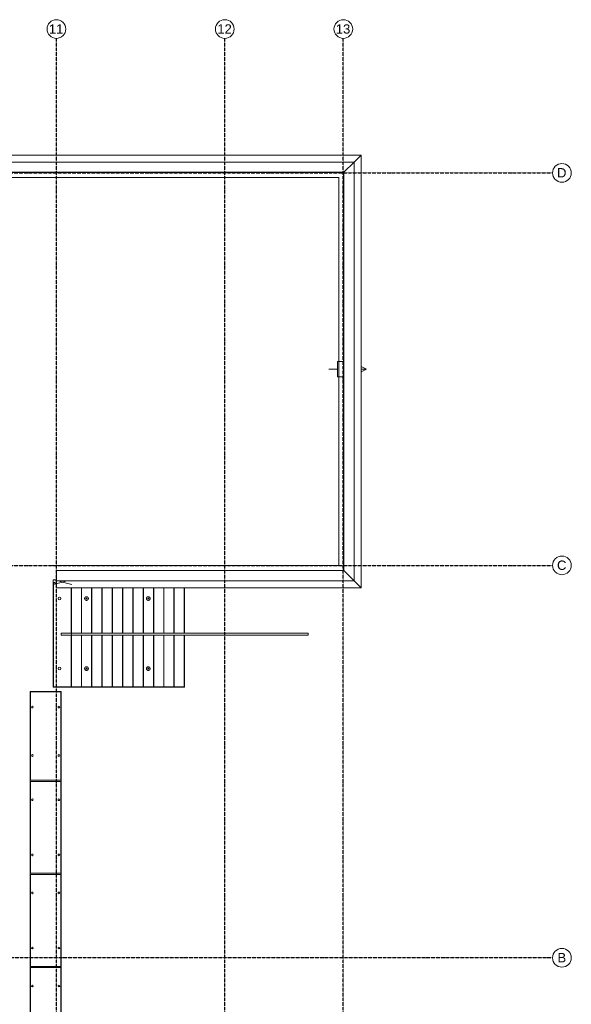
# Model space of a CAD drawing. Header units: millimetres. Extents: x -80560 to 110805, y -11020 to 52719.
# Tile 182 of 182: x 93118 to 110805, y 21107 to 52719. Entities that reach past the tile are written whole.
import ezdxf

# ---------------------------------------------------------------- set-up
doc = ezdxf.new("R2010")
doc.units = ezdxf.units.MM
doc.linetypes.add('CENTER2', pattern=[20, 8, -4, 4, -4])
for name, color, linetype, lineweight in [('A-DETL-MBND', 5, 'Continuous', 18), ('A-FLOR-HRAL', 11, 'Continuous', 18), ('A-GENM', 13, 'Continuous', 18), ('A-WALL', 113, 'Continuous', 35), ('S-GRID', 1, 'Continuous', 9), ('S-GRID-IDEN', 1, 'Continuous', 9)]:
    doc.layers.add(name, color=color, linetype=linetype, lineweight=lineweight)
doc.styles.add('Arial_5', font='arial.ttf', dxfattribs={"height": 300})

# ---------------------------------------------------------------- blocks, each defined once
blk = doc.blocks.new('MB 00 Sparing - 600 x 210 x 150-3605611-DO_02 tweede verdieping')
at = {"layer": 'A-DETL-MBND', "color": 191, "lineweight": 9}
for p, q in [((69400, 34710), (69300, 34735)), ((69300, 34585), (69686, 34681)), ((69900, 34585), (69514, 34681))]:
    blk.add_line(p, q, dxfattribs=at)
blk = doc.blocks.new('MB 23_10 Spijkerflensplaat - M 16 Kunststof 10mm verdiept-1794901-DO_02 tweede verdieping')
at = {"layer": 'A-DETL-MBND', "color": 191, "lineweight": 9}
for start, end in [(0, 180), (180, 0)]:
    blk.add_arc((0, 0), 27.5, start, end, dxfattribs=at)
blk = doc.blocks.new('95251-Leonardo College Leiden_rvt-1-DO_02 tweede verdieping')
at = {"layer": 'A-DETL-MBND', "color": 191, "lineweight": 9}
for p, q in [((69300, 34645), (69300, 34735)), ((69300, 34735), (69400, 34735)), ((69300, 31285), (69300, 34645)), ((69350, 34645), (69300, 34645)), ((69310, 34645), (69310, 31295)), ((69350, 34625), (69350, 34645)), ((69400, 34626), (69350, 34625)), ((69350, 34625), (69350, 34621)), ((69350, 34621), (69400, 34622)), ((69870, 34479), (69870, 33020)), ((69880, 34479), (69880, 33020)), ((70200, 33020), (70200, 34479)), ((70210, 34479), (70210, 33020)), ((70530, 33020), (70530, 34479)), ((70540, 34479), (70540, 33020)), ((70860, 33020), (70860, 34479)), ((70870, 34479), (70870, 33020)), ((71190, 33020), (71190, 34479)), ((71200, 34479), (71200, 33020)), ((71520, 33020), (71520, 34479)), ((71530, 34479), (71530, 33020)), ((71850, 33020), (71850, 34479)), ((71860, 34479), (71860, 33020)), ((72180, 33020), (72180, 34479)), ((72190, 34479), (72190, 33020)), ((72510, 33020), (72510, 34479)), ((72520, 34479), (72520, 33020)), ((72840, 33020), (72840, 34479)), ((72850, 34479), (72850, 33020)), ((73170, 33020), (73170, 34479)), ((73180, 34479), (73180, 33020)), ((73500, 33020), (73500, 34479)), ((73510, 34479), (73510, 33020)), ((69870, 32960), (69870, 31295)), ((69880, 32960), (69880, 31295)), ((70200, 31295), (70200, 32960)), ((70210, 32960), (70210, 31295)), ((70530, 31295), (70530, 32960)), ((70540, 32960), (70540, 31295)), ((70860, 31295), (70860, 32960)), ((70870, 32960), (70870, 31295)), ((71190, 31295), (71190, 32960)), ((71200, 32960), (71200, 31295)), ((71520, 31295), (71520, 32960)), ((71530, 32960), (71530, 31295)), ((71850, 31295), (71850, 32960)), ((71860, 32960), (71860, 31295)), ((72180, 31295), (72180, 32960)), ((72190, 32960), (72190, 31295)), ((72510, 31295), (72510, 32960)), ((72520, 32960), (72520, 31295)), ((72840, 31295), (72840, 32960)), ((72850, 32960), (72850, 31295)), ((73170, 31295), (73170, 32960)), ((73180, 32960), (73180, 31295)), ((73500, 31295), (73500, 32960)), ((73510, 32960), (73510, 31295)), ((68570, 31140), (68570, 28305)), ((69540, 31140), (68570, 31140)), ((69310, 31295), (69300, 31285)), ((69870, 31285), (69300, 31285)), ((69310, 31295), (69870, 31295)), ((69540, 28305), (69540, 31140)), ((69870, 31295), (69875, 31290)), ((69870, 31285), (69875, 31290)), ((70200, 31285), (69870, 31285)), ((69875, 31290), (69880, 31295)), ((69880, 31295), (70200, 31295)), ((70200, 31295), (70205, 31290)), ((70200, 31285), (70205, 31290)), ((70530, 31285), (70200, 31285)), ((70205, 31290), (70210, 31295)), ((70210, 31295), (70530, 31295)), ((70530, 31295), (70535, 31290)), ((70530, 31285), (70535, 31290)), ((70860, 31285), (70530, 31285)), ((70535, 31290), (70540, 31295)), ((70540, 31295), (70860, 31295)), ((70860, 31295), (70865, 31290)), ((70860, 31285), (70865, 31290)), ((71190, 31285), (70860, 31285)), ((70865, 31290), (70870, 31295)), ((70870, 31295), (71190, 31295)), ((71190, 31295), (71195, 31290)), ((71190, 31285), (71195, 31290)), ((71520, 31285), (71190, 31285)), ((71195, 31290), (71200, 31295)), ((71200, 31295), (71520, 31295)), ((71520, 31295), (71525, 31290)), ((71520, 31285), (71525, 31290)), ((71850, 31285), (71520, 31285)), ((71525, 31290), (71530, 31295)), ((71530, 31295), (71850, 31295)), ((71850, 31295), (71855, 31290)), ((71850, 31285), (71855, 31290)), ((72180, 31285), (71850, 31285)), ((71855, 31290), (71860, 31295)), ((71860, 31295), (72180, 31295)), ((72180, 31295), (72185, 31290)), ((72180, 31285), (72185, 31290)), ((72510, 31285), (72180, 31285)), ((72185, 31290), (72190, 31295)), ((72190, 31295), (72510, 31295)), ((72510, 31295), (72515, 31290)), ((72510, 31285), (72515, 31290)), ((72840, 31285), (72510, 31285)), ((72515, 31290), (72520, 31295)), ((72520, 31295), (72840, 31295)), ((72840, 31295), (72845, 31290)), ((72840, 31285), (72845, 31290)), ((73170, 31285), (72840, 31285)), ((72845, 31290), (72850, 31295)), ((72850, 31295), (73170, 31295)), ((73170, 31295), (73175, 31290)), ((73170, 31285), (73175, 31290)), ((73500, 31285), (73170, 31285)), ((73175, 31290), (73180, 31295)), ((73180, 31295), (73500, 31295)), ((73500, 31295), (73505, 31290)), ((73500, 31285), (73505, 31290)), ((73505, 31290), (73510, 31295)), ((68570, 28305), (69540, 28305)), ((69540, 28265), (68570, 28265)), ((68570, 28265), (68570, 25315)), ((69540, 25315), (69540, 28265)), ((68570, 25315), (69540, 25315)), ((69540, 25275), (68570, 25275)), ((68570, 25275), (68570, 22325)), ((69540, 22325), (69540, 25275)), ((68570, 22325), (69540, 22325)), ((69540, 22285), (68570, 22285)), ((68570, 22285), (68570, 19335)), ((69540, 19335), (69540, 22285))]:
    blk.add_line(p, q, dxfattribs=at)
at = {"layer": 'A-DETL-MBND', "color": 191, "lineweight": 9, "flags": 128}
for points in [[(70424, 34135), (70424, 34137), (70424, 34140), (70424, 34142), (70423, 34144), (70423, 34147), (70422, 34149), (70422, 34151), (70421, 34154), (70420, 34156), (70419, 34158), (70418, 34160), (70417, 34162), (70416, 34164), (70415, 34166), (70414, 34168), (70412, 34170), (70411, 34172), (70409, 34174), (70408, 34176), (70406, 34177), (70404, 34179), (70403, 34180), (70401, 34182), (70399, 34183), (70397, 34185), (70395, 34186), (70393, 34187), (70391, 34188), (70389, 34189), (70386, 34190), (70384, 34191), (70382, 34192), (70380, 34192), (70377, 34193), (70375, 34193), (70373, 34193), (70370, 34194), (70368, 34194), (70366, 34194), (70363, 34194), (70361, 34194), (70359, 34194), (70356, 34193), (70354, 34193), (70352, 34192), (70349, 34192), (70347, 34191), (70345, 34190), (70343, 34190), (70340, 34189), (70338, 34188), (70336, 34187), (70334, 34185), (70332, 34184), (70330, 34183), (70328, 34181), (70327, 34180), (70325, 34178), (70323, 34177), (70321, 34175), (70320, 34173), (70318, 34171), (70317, 34169), (70316, 34167), (70314, 34165), (70313, 34163), (70312, 34161), (70311, 34159), (70310, 34157), (70309, 34155), (70309, 34153), (70308, 34150), (70307, 34148), (70307, 34146), (70307, 34143), (70306, 34141), (70306, 34139), (70306, 34136), (70306, 34135)], [(72404, 34135), (72404, 34137), (72404, 34140), (72404, 34142), (72403, 34144), (72403, 34147), (72402, 34149), (72402, 34151), (72401, 34154), (72400, 34156), (72399, 34158), (72398, 34160), (72397, 34162), (72396, 34164), (72395, 34166), (72394, 34168), (72392, 34170), (72391, 34172), (72389, 34174), (72388, 34176), (72386, 34177), (72384, 34179), (72383, 34180), (72381, 34182), (72379, 34183), (72377, 34185), (72375, 34186), (72373, 34187), (72371, 34188), (72369, 34189), (72366, 34190), (72364, 34191), (72362, 34192), (72360, 34192), (72357, 34193), (72355, 34193), (72353, 34193), (72350, 34194), (72348, 34194), (72346, 34194), (72343, 34194), (72341, 34194), (72339, 34194), (72336, 34193), (72334, 34193), (72332, 34192), (72329, 34192), (72327, 34191), (72325, 34190), (72323, 34190), (72320, 34189), (72318, 34188), (72316, 34187), (72314, 34185), (72312, 34184), (72310, 34183), (72308, 34181), (72307, 34180), (72305, 34178), (72303, 34177), (72301, 34175), (72300, 34173), (72298, 34171), (72297, 34169), (72296, 34167), (72294, 34165), (72293, 34163), (72292, 34161), (72291, 34159), (72290, 34157), (72289, 34155), (72289, 34153), (72288, 34150), (72287, 34148), (72287, 34146), (72287, 34143), (72286, 34141), (72286, 34139), (72286, 34136), (72286, 34135)], [(70306, 34135), (70306, 34133), (70306, 34130), (70306, 34128), (70307, 34126), (70307, 34123), (70308, 34121), (70308, 34119), (70309, 34116), (70310, 34114), (70311, 34112), (70312, 34110), (70313, 34108), (70314, 34106), (70315, 34104), (70316, 34102), (70318, 34100), (70319, 34098), (70321, 34096), (70322, 34094), (70324, 34093), (70326, 34091), (70327, 34090), (70329, 34088), (70331, 34087), (70333, 34085), (70335, 34084), (70337, 34083), (70339, 34082), (70341, 34081), (70344, 34080), (70346, 34079), (70348, 34078), (70350, 34078), (70353, 34077), (70355, 34077), (70357, 34077), (70360, 34076), (70362, 34076), (70364, 34076), (70367, 34076), (70369, 34076), (70371, 34076), (70374, 34077), (70376, 34077), (70378, 34078), (70381, 34078), (70383, 34079), (70385, 34080), (70387, 34080), (70390, 34081), (70392, 34082), (70394, 34083), (70396, 34085), (70398, 34086), (70400, 34087), (70402, 34089), (70403, 34090), (70405, 34092), (70407, 34093), (70409, 34095), (70410, 34097), (70412, 34099), (70413, 34101), (70414, 34103), (70416, 34105), (70417, 34107), (70418, 34109), (70419, 34111), (70420, 34113), (70421, 34115), (70421, 34117), (70422, 34120), (70423, 34122), (70423, 34124), (70423, 34127), (70424, 34129), (70424, 34131), (70424, 34134), (70424, 34135)], [(72286, 34135), (72286, 34133), (72286, 34130), (72286, 34128), (72287, 34126), (72287, 34123), (72288, 34121), (72288, 34119), (72289, 34116), (72290, 34114), (72291, 34112), (72292, 34110), (72293, 34108), (72294, 34106), (72295, 34104), (72296, 34102), (72298, 34100), (72299, 34098), (72301, 34096), (72302, 34094), (72304, 34093), (72306, 34091), (72307, 34090), (72309, 34088), (72311, 34087), (72313, 34085), (72315, 34084), (72317, 34083), (72319, 34082), (72321, 34081), (72324, 34080), (72326, 34079), (72328, 34078), (72330, 34078), (72333, 34077), (72335, 34077), (72337, 34077), (72340, 34076), (72342, 34076), (72344, 34076), (72347, 34076), (72349, 34076), (72351, 34076), (72354, 34077), (72356, 34077), (72358, 34078), (72361, 34078), (72363, 34079), (72365, 34080), (72367, 34080), (72370, 34081), (72372, 34082), (72374, 34083), (72376, 34085), (72378, 34086), (72380, 34087), (72382, 34089), (72383, 34090), (72385, 34092), (72387, 34093), (72389, 34095), (72390, 34097), (72392, 34099), (72393, 34101), (72394, 34103), (72396, 34105), (72397, 34107), (72398, 34109), (72399, 34111), (72400, 34113), (72401, 34115), (72401, 34117), (72402, 34120), (72403, 34122), (72403, 34124), (72403, 34127), (72404, 34129), (72404, 34131), (72404, 34134), (72404, 34135)], [(70424, 31885), (70424, 31887), (70424, 31890), (70424, 31892), (70423, 31894), (70423, 31897), (70422, 31899), (70422, 31901), (70421, 31904), (70420, 31906), (70419, 31908), (70418, 31910), (70417, 31912), (70416, 31914), (70415, 31916), (70414, 31918), (70412, 31920), (70411, 31922), (70409, 31924), (70408, 31926), (70406, 31927), (70404, 31929), (70403, 31930), (70401, 31932), (70399, 31933), (70397, 31935), (70395, 31936), (70393, 31937), (70391, 31938), (70389, 31939), (70386, 31940), (70384, 31941), (70382, 31942), (70380, 31942), (70377, 31943), (70375, 31943), (70373, 31943), (70370, 31944), (70368, 31944), (70366, 31944), (70363, 31944), (70361, 31944), (70359, 31944), (70356, 31943), (70354, 31943), (70352, 31942), (70349, 31942), (70347, 31941), (70345, 31940), (70343, 31940), (70340, 31939), (70338, 31938), (70336, 31937), (70334, 31935), (70332, 31934), (70330, 31933), (70328, 31931), (70327, 31930), (70325, 31928), (70323, 31927), (70321, 31925), (70320, 31923), (70318, 31921), (70317, 31919), (70316, 31917), (70314, 31915), (70313, 31913), (70312, 31911), (70311, 31909), (70310, 31907), (70309, 31905), (70309, 31903), (70308, 31900), (70307, 31898), (70307, 31896), (70307, 31893), (70306, 31891), (70306, 31889), (70306, 31886), (70306, 31885)], [(72404, 31885), (72404, 31887), (72404, 31890), (72404, 31892), (72403, 31894), (72403, 31897), (72402, 31899), (72402, 31901), (72401, 31904), (72400, 31906), (72399, 31908), (72398, 31910), (72397, 31912), (72396, 31914), (72395, 31916), (72394, 31918), (72392, 31920), (72391, 31922), (72389, 31924), (72388, 31926), (72386, 31927), (72384, 31929), (72383, 31930), (72381, 31932), (72379, 31933), (72377, 31935), (72375, 31936), (72373, 31937), (72371, 31938), (72369, 31939), (72366, 31940), (72364, 31941), (72362, 31942), (72360, 31942), (72357, 31943), (72355, 31943), (72353, 31943), (72350, 31944), (72348, 31944), (72346, 31944), (72343, 31944), (72341, 31944), (72339, 31944), (72336, 31943), (72334, 31943), (72332, 31942), (72329, 31942), (72327, 31941), (72325, 31940), (72323, 31940), (72320, 31939), (72318, 31938), (72316, 31937), (72314, 31935), (72312, 31934), (72310, 31933), (72308, 31931), (72307, 31930), (72305, 31928), (72303, 31927), (72301, 31925), (72300, 31923), (72298, 31921), (72297, 31919), (72296, 31917), (72294, 31915), (72293, 31913), (72292, 31911), (72291, 31909), (72290, 31907), (72289, 31905), (72289, 31903), (72288, 31900), (72287, 31898), (72287, 31896), (72287, 31893), (72286, 31891), (72286, 31889), (72286, 31886), (72286, 31885)], [(70306, 31885), (70306, 31883), (70306, 31880), (70306, 31878), (70307, 31876), (70307, 31873), (70308, 31871), (70308, 31869), (70309, 31866), (70310, 31864), (70311, 31862), (70312, 31860), (70313, 31858), (70314, 31856), (70315, 31854), (70316, 31852), (70318, 31850), (70319, 31848), (70321, 31846), (70322, 31844), (70324, 31843), (70326, 31841), (70327, 31840), (70329, 31838), (70331, 31837), (70333, 31835), (70335, 31834), (70337, 31833), (70339, 31832), (70341, 31831), (70344, 31830), (70346, 31829), (70348, 31828), (70350, 31828), (70353, 31827), (70355, 31827), (70357, 31827), (70360, 31826), (70362, 31826), (70364, 31826), (70367, 31826), (70369, 31826), (70371, 31826), (70374, 31827), (70376, 31827), (70378, 31828), (70381, 31828), (70383, 31829), (70385, 31830), (70387, 31830), (70390, 31831), (70392, 31832), (70394, 31833), (70396, 31835), (70398, 31836), (70400, 31837), (70402, 31839), (70403, 31840), (70405, 31842), (70407, 31843), (70409, 31845), (70410, 31847), (70412, 31849), (70413, 31851), (70414, 31853), (70416, 31855), (70417, 31857), (70418, 31859), (70419, 31861), (70420, 31863), (70421, 31865), (70421, 31867), (70422, 31870), (70423, 31872), (70423, 31874), (70423, 31877), (70424, 31879), (70424, 31881), (70424, 31884), (70424, 31885)], [(72286, 31885), (72286, 31883), (72286, 31880), (72286, 31878), (72287, 31876), (72287, 31873), (72288, 31871), (72288, 31869), (72289, 31866), (72290, 31864), (72291, 31862), (72292, 31860), (72293, 31858), (72294, 31856), (72295, 31854), (72296, 31852), (72298, 31850), (72299, 31848), (72301, 31846), (72302, 31844), (72304, 31843), (72306, 31841), (72307, 31840), (72309, 31838), (72311, 31837), (72313, 31835), (72315, 31834), (72317, 31833), (72319, 31832), (72321, 31831), (72324, 31830), (72326, 31829), (72328, 31828), (72330, 31828), (72333, 31827), (72335, 31827), (72337, 31827), (72340, 31826), (72342, 31826), (72344, 31826), (72347, 31826), (72349, 31826), (72351, 31826), (72354, 31827), (72356, 31827), (72358, 31828), (72361, 31828), (72363, 31829), (72365, 31830), (72367, 31830), (72370, 31831), (72372, 31832), (72374, 31833), (72376, 31835), (72378, 31836), (72380, 31837), (72382, 31839), (72383, 31840), (72385, 31842), (72387, 31843), (72389, 31845), (72390, 31847), (72392, 31849), (72393, 31851), (72394, 31853), (72396, 31855), (72397, 31857), (72398, 31859), (72399, 31861), (72400, 31863), (72401, 31865), (72401, 31867), (72402, 31870), (72403, 31872), (72403, 31874), (72403, 31877), (72404, 31879), (72404, 31881), (72404, 31884), (72404, 31885)]]:
    blk.add_lwpolyline(points, dxfattribs=at)
at = {"layer": 'A-DETL-MBND', "color": 191, "lineweight": 9}
for centre, radius, start, end in [((69500, 34135), 44, 360, 180), ((70365, 34135), 59, 0, 180), ((70365, 34135), 14, 0, 180), ((72345, 34135), 59, 0, 180), ((72345, 34135), 14, 0, 180), ((69500, 34135), 44, 180, 360), ((70365, 34135), 59, 180, 0), ((70365, 34135), 14, 180, 0), ((72345, 34135), 59, 180, 0), ((72345, 34135), 14, 180, 0), ((69500, 31885), 44, 360, 180), ((70365, 31885), 59, 0, 180), ((72345, 31885), 59, 0, 180), ((69500, 31885), 44, 180, 360), ((70365, 31885), 59, 180, 0), ((70365, 31885), 14, 0, 180), ((70365, 31885), 14, 180, 0), ((72345, 31885), 59, 180, 0), ((72345, 31885), 14, 0, 180), ((72345, 31885), 14, 180, 0), ((68630, 30650), 27.5, 0, 180), ((69480, 30650), 27.5, 0, 180), ((68630, 30650), 27.5, 180, 0), ((69480, 30650), 27.5, 180, 0), ((68630, 29096), 27.5, 0, 180), ((68630, 29096), 27.5, 180, 0), ((69480, 29096), 27.5, 0, 180), ((69480, 29096), 27.5, 180, 0), ((68630, 27675), 27.5, 90, 270), ((68630, 27675), 27.5, 270, 90), ((69480, 27675), 27.5, 90, 270), ((69480, 27675), 27.5, 270, 90), ((68630, 25905), 27.5, 90, 270), ((68630, 25905), 27.5, 270, 90), ((69480, 25905), 27.5, 90, 270), ((69480, 25905), 27.5, 270, 90), ((68630, 24685), 27.5, 90, 270), ((68630, 24685), 27.5, 270, 90), ((69480, 24685), 27.5, 90, 270), ((69480, 24685), 27.5, 270, 90), ((68630, 22915), 27.5, 90, 270), ((68630, 22915), 27.5, 270, 90), ((69480, 22915), 27.5, 90, 270), ((69480, 22915), 27.5, 270, 90), ((68630, 21695), 27.5, 90, 270), ((68630, 21695), 27.5, 270, 90), ((69480, 21695), 27.5, 90, 270), ((69480, 21695), 27.5, 270, 90)]:
    blk.add_arc(centre, radius, start, end, dxfattribs=at)
at = {"color": 191, "lineweight": 9}
for name, p in [('MB 00 Sparing - 600 x 210 x 150-3605611-DO_02 tweede verdieping', (0, 0)), ('MB 23_10 Spijkerflensplaat - M 16 Kunststof 10mm verdiept-1794901-DO_02 tweede verdieping', (69480, 30650)), ('MB 23_10 Spijkerflensplaat - M 16 Kunststof 10mm verdiept-1794901-DO_02 tweede verdieping', (68630, 29096))]:
    blk.add_blockref(name, p, dxfattribs=at)
at = {"color": 191, "lineweight": 9, "rotation": 269.9999999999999}
for p in [(68630, 27675), (68630, 25905), (68630, 24685), (68630, 22915), (68630, 21695)]:
    blk.add_blockref('MB 23_10 Spijkerflensplaat - M 16 Kunststof 10mm verdiept-1794901-DO_02 tweede verdieping', p, dxfattribs=at)
blk = doc.blocks.new('Basic Wall _ 41_WA_n3o_cladding_vertikaal_random_100mm_oorspronkelijk - ___-31301000-DO_02 tweede verdieping')
at = {"layer": 'A-DETL-MBND'}
for p, q in [((59321, 48371), (79171, 48371)), ((79171, 48371), (78949, 48149))]:
    blk.add_line(p, q, dxfattribs=at)
blk = doc.blocks.new('Basic Wall _ 41_WA_n3o_cladding_vertikaal_random_100mm_oorspronkelijk - ___-31301987-DO_02 tweede verdieping')
at = {"layer": 'A-DETL-MBND'}
for p, q in [((78949, 48149), (79171, 48371)), ((79171, 48371), (79171, 34479)), ((79171, 34479), (78949, 34701))]:
    blk.add_line(p, q, dxfattribs=at)
blk = doc.blocks.new('41_gen_mod_n3o_dakrand profiel - waterslag_roval_type barok_b 250-32990107-DO_02 tweede verdieping')
at = {"layer": 'A-DETL-MBND'}
for p, q in [((9925, 0), (-9703, 0)), ((9595, -330), (9925, 0)), ((9595, -330), (-9703, -330))]:
    blk.add_line(p, q, dxfattribs=at)
blk = doc.blocks.new('41_gen_mod_n3o_dakrand profiel - waterslag_roval_type barok_b 250-32990300-DO_02 tweede verdieping')
at = {"layer": 'A-DETL-MBND'}
for p, q in [((-4774.5, 0), (-4774.5, 330)), ((-4774.5, 330), (4444.5, 330)), ((4774.5, 0), (4444.5, 330)), ((-4774.5, 0), (4774.5, 0))]:
    blk.add_line(p, q, dxfattribs=at)
blk = doc.blocks.new('Basic Wall _ 41_WA_n3o_cladding_vertikaal_random_100mm_oorspronkelijk - ___-32726272-DO_02 tweede verdieping')
at = {"layer": 'A-DETL-MBND'}
for p, q in [((69400, 34479), (69400, 34701)), ((69400, 34479), (79171, 34479)), ((78949, 34701), (79171, 34479))]:
    blk.add_line(p, q, dxfattribs=at)
blk = doc.blocks.new('Railing - Railing-32896421-DO_02 tweede verdieping')
at = {"layer": 'A-DETL-MBND'}
for p, q in [((69550, 32960), (69550, 33020)), ((69880, 33020), (69550, 33020)), ((69550, 32960), (69880, 32960)), ((77470, 33020), (69880, 33020)), ((69880, 33020), (69880, 32960)), ((69880, 32960), (77470, 32960)), ((77470, 33020), (77470, 32960))]:
    blk.add_line(p, q, dxfattribs=at)
blk = doc.blocks.new('52_noodoverstort - noodoverstort 100x500-V462-DO_02 tweede verdieping')
at = {"layer": 'A-DETL-MBND'}
for p, q in [((-84, 432), (0, 600)), ((0, 600), (84, 432)), ((0, 432), (0, 600)), ((-250, -120), (-250, -282)), ((-250, -286), (-250, -325)), ((250, -282), (250, -120)), ((250, -325), (250, -286)), ((-250, -325), (250, -325)), ((0, -600), (0, -325))]:
    blk.add_line(p, q, dxfattribs=at)
blk = doc.blocks.new('Railing - Railing-34319604-DO_02 tweede verdieping')
at = {"layer": 'A-DETL-MBND'}
for p, q in [((78457, 47657), (59321, 47657)), ((59321, 47652), (78453, 47652)), ((78453, 47652), (78453, 35197)), ((78457, 35192), (78457, 47657)), ((78453, 35197), (69205, 35197)), ((69205, 35192), (69205, 35197)), ((69205, 35192), (78457, 35192))]:
    blk.add_line(p, q, dxfattribs=at)
for points in [[(78453, 47652), (78453, 47652), (78453, 47653), (78453, 47653), (78453, 47653), (78453, 47653), (78453, 47653), (78453, 47653), (78453, 47653), (78454, 47654), (78454, 47654), (78454, 47654), (78454, 47654), (78454, 47654), (78455, 47655), (78455, 47655), (78455, 47655), (78455, 47655), (78455, 47655), (78455, 47655), (78455, 47655), (78456, 47656), (78456, 47656), (78456, 47656), (78456, 47656), (78456, 47656), (78456, 47656), (78457, 47657), (78457, 47657), (78457, 47657), (78457, 47657), (78457, 47657), (78457, 47657), (78457, 47657), (78457, 47657), (78457, 47657)], [(78453, 35197), (78453, 35197), (78453, 35197), (78453, 35197), (78453, 35197), (78453, 35197), (78453, 35197), (78453, 35197), (78453, 35197), (78454, 35196), (78454, 35196), (78454, 35196), (78454, 35196), (78454, 35196), (78455, 35195), (78455, 35195), (78455, 35195), (78455, 35195), (78455, 35195), (78455, 35195), (78455, 35195), (78456, 35194), (78456, 35194), (78456, 35194), (78456, 35194), (78456, 35194), (78456, 35194), (78457, 35193), (78457, 35193), (78457, 35193), (78457, 35193), (78457, 35193), (78457, 35193), (78457, 35193), (78457, 35192), (78457, 35192)]]:
    blk.add_open_spline(points, degree=3, knots=[0, 0, 0, 0, 0.083333, 0.125, 0.166667, 0.208333, 0.229167, 0.25, 0.291667, 0.333333, 0.354167, 0.375, 0.395833, 0.416667, 0.4375, 0.458333, 0.479167, 0.5, 0.520833, 0.541667, 0.5625, 0.583333, 0.604167, 0.625, 0.645833, 0.666667, 0.6875, 0.708333, 0.75, 0.770833, 0.791667, 0.833333, 0.875, 0.916667, 1, 1, 1, 1], dxfattribs=at)
blk = doc.blocks.new('Grid - r_3_0mm-316018-DO_02 tweede verdieping')
at = {"layer": 'S-GRID-IDEN'}
blk.add_circle((0, 0), 3, dxfattribs=at)

msp = doc.modelspace()

# ---------------------------------------------------------------- linework, layer by layer
at = {"layer": 'A-DETL-MBND'}
for p, q in [((103843.8, 48149), (103513.8, 47819)), ((103843.8, 34701.5), (103843.8, 48149)), ((103513.8, 35031.5), (103513.8, 47819)), ((103513.8, 35031.5), (103843.8, 34701.5)), ((94444.8, 31150), (93454.8, 31150)), ((93454.8, 31150), (93454.8, 13600)), ((94444.8, 13600), (94444.8, 31150))]:
    msp.add_line(p, q, dxfattribs=at)
at = {"layer": 'S-GRID', "linetype": 'CENTER2', "lineweight": 25}
for p, q in [((94294.8, 4383.3), (94294.8, 52119.1)), ((99694.8, 4383.3), (99694.8, 52119.1)), ((103494.8, 4383.3), (103494.8, 52119.1)), ((29945.3, 47800), (110204.9, 47800)), ((29945.3, 35200), (110204.9, 35200)), ((110204.9, 22600), (29945.3, 22600))]:
    msp.add_line(p, q, dxfattribs=at)

# ---------------------------------------------------------------- block references
at = {"color": 250, "lineweight": 5}
msp.add_blockref('95251-Leonardo College Leiden_rvt-1-DO_02 tweede verdieping', (24894.8, 0), dxfattribs=at)
at = {"layer": 'A-FLOR-HRAL'}
for name in ['Railing - Railing-34319604-DO_02 tweede verdieping', 'Railing - Railing-32896421-DO_02 tweede verdieping']:
    msp.add_blockref(name, (24894.8, 0), dxfattribs=at)
at = {"layer": 'A-GENM'}
for name, p in [('41_gen_mod_n3o_dakrand profiel - waterslag_roval_type barok_b 250-32990107-DO_02 tweede verdieping', (93918.6, 48149)), ('41_gen_mod_n3o_dakrand profiel - waterslag_roval_type barok_b 250-32990300-DO_02 tweede verdieping', (99069.3, 34701))]:
    msp.add_blockref(name, p, dxfattribs=at)
at = {"layer": 'A-GENM', "rotation": 270.0000000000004}
msp.add_blockref('52_noodoverstort - noodoverstort 100x500-V462-DO_02 tweede verdieping', (103633.8, 41500), dxfattribs=at)
at = {"layer": 'A-WALL', "lineweight": 18}
for name in ['Basic Wall _ 41_WA_n3o_cladding_vertikaal_random_100mm_oorspronkelijk - ___-31301000-DO_02 tweede verdieping', 'Basic Wall _ 41_WA_n3o_cladding_vertikaal_random_100mm_oorspronkelijk - ___-31301987-DO_02 tweede verdieping', 'Basic Wall _ 41_WA_n3o_cladding_vertikaal_random_100mm_oorspronkelijk - ___-32726272-DO_02 tweede verdieping']:
    msp.add_blockref(name, (24894.8, 0), dxfattribs=at)
at = {"layer": 'S-GRID-IDEN', "xscale": 99.99999999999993, "yscale": 99.99999999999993, "zscale": 99.99999999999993}
for p in [(94294.8, 52419.1), (99694.8, 52419.1), (103494.8, 52419.1)]:
    msp.add_blockref('Grid - r_3_0mm-316018-DO_02 tweede verdieping', p, dxfattribs=at)
for p, rotation in [((110504.9, 47800), 269.9999999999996), ((110504.9, 35200), 269.9999999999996), ((110504.9, 22600), 90)]:
    msp.add_blockref('Grid - r_3_0mm-316018-DO_02 tweede verdieping', p, dxfattribs=dict(at, rotation=rotation))

# ---------------------------------------------------------------- texts
at = {"layer": 'S-GRID-IDEN', "char_height": 300, "attachment_point": 1, "style": 'Arial_5'}
for s, insert, width in [('11', (94053.2, 52570.9), 577.215), ('12', (99453.2, 52570.9), 577.215), ('13', (103253.2, 52570.9), 577.215), ('D', (110346.9, 47954.5), 368.776), ('C', (110346.9, 35354.5), 368.776), ('B', (110362, 22754.2), 344.726)]:
    msp.add_mtext(s, dxfattribs=dict(at, insert=insert, width=width))

doc.saveas('drawing.dxf')
